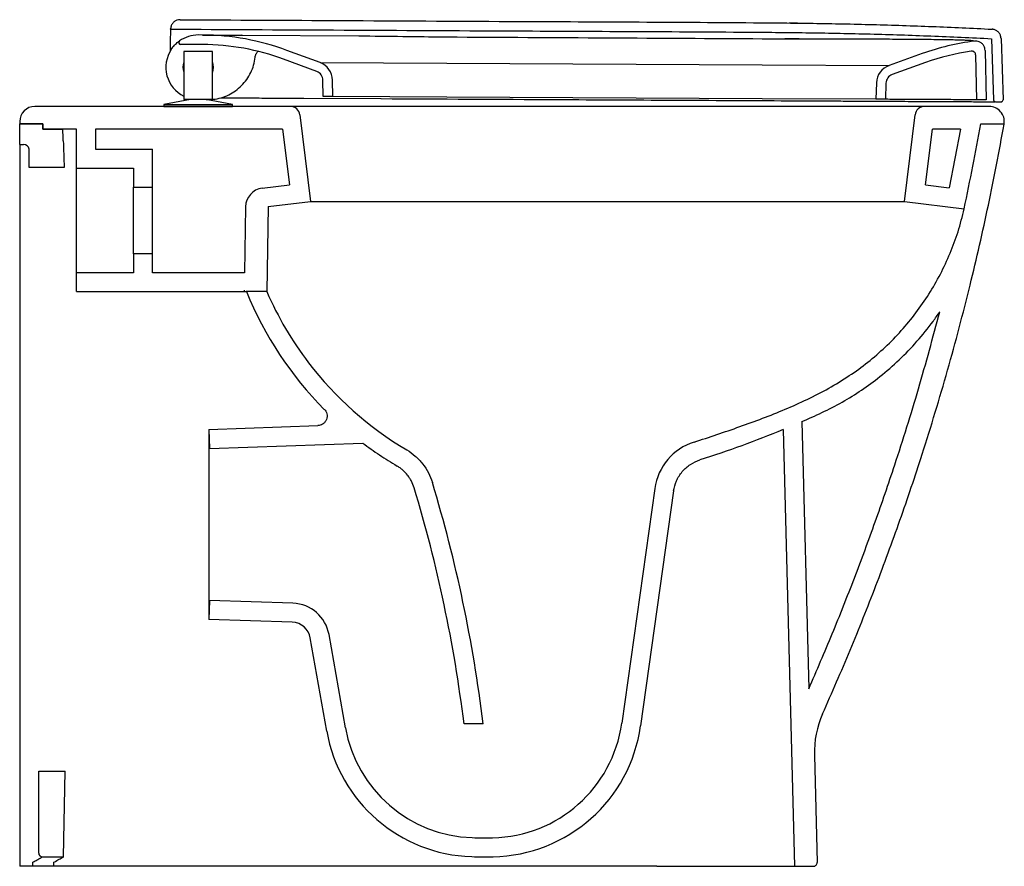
# Model space of a CAD drawing. Header units: millimetres. Extents: x 4449.272 to 4449.79, y 2527.134 to 2527.58.
import ezdxf

# ---------------------------------------------------------------- set-up
doc = ezdxf.new("R2010")
doc.units = ezdxf.units.MM
doc.layers.add('SANINDUSA', color=3, linetype='Continuous')

msp = doc.modelspace()

# ---------------------------------------------------------------- linework, layer by layer
at = {"layer": 'SANINDUSA'}
for p, q in [((4449.350935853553, 2527.573620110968), (4449.35093572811, 2527.573624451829)), ((4449.350981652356, 2527.574678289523), (4449.350990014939, 2527.574870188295)), ((4449.681069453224, 2527.577840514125), (4449.676672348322, 2527.577900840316)), ((4449.350865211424, 2527.571730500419), (4449.35086491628, 2527.571679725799)), ((4449.367834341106, 2527.571591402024), (4449.365592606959, 2527.571602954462)), ((4449.367834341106, 2527.571591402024), (4449.382563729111, 2527.571515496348)), ((4449.382444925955, 2527.571516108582), (4449.382563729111, 2527.571515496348)), ((4449.388710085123, 2527.571435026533), (4449.38859230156, 2527.571484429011)), ((4449.38859230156, 2527.571484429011), (4449.450047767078, 2527.571167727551)), ((4449.491357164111, 2527.570652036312), (4449.496591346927, 2527.570589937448)), ((4449.496593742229, 2527.570602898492), (4449.496591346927, 2527.570589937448)), ((4449.662588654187, 2527.569639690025), (4449.674474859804, 2527.569620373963)), ((4449.674480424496, 2527.56963517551), (4449.674474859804, 2527.569620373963)), ((4449.674474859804, 2527.569620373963), (4449.682051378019, 2527.569626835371)), ((4449.783308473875, 2527.569665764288), (4449.784381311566, 2527.537405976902)), ((4449.78830571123, 2527.569831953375), (4449.789382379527, 2527.537456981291)), ((4449.367808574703, 2527.566591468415), (4449.356239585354, 2527.566651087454)), ((4449.35800500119, 2527.562983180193), (4449.35800500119, 2527.537613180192)), ((4449.37300500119, 2527.562983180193), (4449.35800500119, 2527.562983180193)), ((4449.37300500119, 2527.537613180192), (4449.37300500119, 2527.562983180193)), ((4449.429717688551, 2527.55706477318), (4449.412255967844, 2527.56352241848)), ((4449.779876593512, 2527.563512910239), (4449.780424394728, 2527.537464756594)), ((4449.427983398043, 2527.552375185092), (4449.410521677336, 2527.558832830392)), ((4449.746847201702, 2527.561798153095), (4449.729319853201, 2527.555520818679)), ((4449.774924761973, 2527.561164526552), (4449.775422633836, 2527.537490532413)), ((4449.429717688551, 2527.55706477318), (4449.496519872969, 2527.556720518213)), ((4449.496519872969, 2527.556720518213), (4449.662517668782, 2527.555865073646)), ((4449.662517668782, 2527.555865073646), (4449.729319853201, 2527.555520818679)), ((4449.748533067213, 2527.55709093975), (4449.731005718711, 2527.550813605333)), ((4449.431427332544, 2527.539263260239), (4449.431248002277, 2527.547790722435)), ((4449.436428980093, 2527.539237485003), (4449.436246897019, 2527.547895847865)), ((4449.722696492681, 2527.546419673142), (4449.722425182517, 2527.537763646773)), ((4449.727694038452, 2527.546263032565), (4449.727426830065, 2527.537737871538)), ((4449.361505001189, 2527.537613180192), (4449.347386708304, 2527.534983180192)), ((4449.37300500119, 2527.537613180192), (4449.35800500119, 2527.537613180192)), ((4449.383623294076, 2527.534983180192), (4449.369505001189, 2527.537613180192)), ((4449.369675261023, 2527.537581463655), (4449.370518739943, 2527.537577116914)), ((4449.370518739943, 2527.537577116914), (4449.371172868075, 2527.537613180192)), ((4449.370518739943, 2527.537577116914), (4449.37051892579, 2527.537613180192)), ((4449.421097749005, 2527.538316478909), (4449.461766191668, 2527.538106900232)), ((4449.436428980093, 2527.539237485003), (4449.431427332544, 2527.539263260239)), ((4449.496428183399, 2527.538928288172), (4449.436428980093, 2527.539237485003)), ((4449.461766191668, 2527.538106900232), (4449.461941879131, 2527.538105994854)), ((4449.662425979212, 2527.538072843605), (4449.496428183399, 2527.538928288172)), ((4449.722425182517, 2527.537763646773), (4449.662425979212, 2527.538072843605)), ((4449.727426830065, 2527.537737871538), (4449.722425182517, 2527.537763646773)), ((4449.775422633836, 2527.537490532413), (4449.775035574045, 2527.537492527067)), ((4449.780424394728, 2527.537464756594), (4449.775422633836, 2527.537490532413)), ((4449.78938411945, 2527.537456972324), (4449.789382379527, 2527.537456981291)), ((4449.4141098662, 2527.533983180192), (4449.279533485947, 2527.533983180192)), ((4449.347386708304, 2527.534983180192), (4449.347386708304, 2527.533983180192)), ((4449.347386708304, 2527.534983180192), (4449.36550500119, 2527.534983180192)), ((4449.347386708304, 2527.533983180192), (4449.36550500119, 2527.533983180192)), ((4449.36550500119, 2527.534983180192), (4449.383623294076, 2527.534983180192)), ((4449.36550500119, 2527.533983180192), (4449.383623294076, 2527.533983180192)), ((4449.383623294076, 2527.533983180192), (4449.383623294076, 2527.534983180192)), ((4449.483890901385, 2527.533983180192), (4449.4141098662, 2527.533983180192)), ((4449.676901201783, 2527.533983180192), (4449.483890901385, 2527.533983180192)), ((4449.747957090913, 2527.533983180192), (4449.676901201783, 2527.533983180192)), ((4449.782022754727, 2527.533983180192), (4449.747957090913, 2527.533983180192)), ((4449.785375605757, 2527.536439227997), (4449.788377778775, 2527.536423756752)), ((4449.419072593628, 2527.529592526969), (4449.424672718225, 2527.483983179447)), ((4449.737394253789, 2527.483983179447), (4449.742994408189, 2527.529592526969)), ((4449.271533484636, 2527.525983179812), (4449.271533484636, 2527.524884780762)), ((4449.271533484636, 2527.524884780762), (4449.283633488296, 2527.524884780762)), ((4449.271533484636, 2527.524884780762), (4449.283633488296, 2527.524884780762)), ((4449.271533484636, 2527.513983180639), (4449.271533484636, 2527.524884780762)), ((4449.283633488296, 2527.524884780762), (4449.271533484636, 2527.524884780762)), ((4449.283633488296, 2527.524884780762), (4449.283633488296, 2527.521983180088)), ((4449.283633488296, 2527.524884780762), (4449.283633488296, 2527.521983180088)), ((4449.283633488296, 2527.521983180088), (4449.283633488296, 2527.524884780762)), ((4449.301533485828, 2527.521983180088), (4449.283633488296, 2527.521983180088)), ((4449.289256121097, 2527.521983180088), (4449.283633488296, 2527.521983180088)), ((4449.283633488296, 2527.521983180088), (4449.294256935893, 2527.521983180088)), ((4449.301533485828, 2527.501483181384), (4449.301533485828, 2527.521983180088)), ((4449.311533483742, 2527.521983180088), (4449.311533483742, 2527.511483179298)), ((4449.409931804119, 2527.521983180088), (4449.311533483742, 2527.521983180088)), ((4449.409931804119, 2527.521983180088), (4449.413528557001, 2527.492689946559)), ((4449.748538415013, 2527.492689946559), (4449.752135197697, 2527.521983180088)), ((4449.766975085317, 2527.521983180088), (4449.752135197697, 2527.521983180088)), ((4449.766975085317, 2527.521983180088), (4449.760957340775, 2527.491165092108)), ((4449.777662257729, 2527.524884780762), (4449.789947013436, 2527.524884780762)), ((4449.777662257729, 2527.524884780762), (4449.789947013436, 2527.524884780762)), ((4449.271533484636, 2527.513983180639), (4449.273533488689, 2527.513983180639)), ((4449.271533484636, 2527.513983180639), (4449.271533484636, 2527.503983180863)), ((4449.276533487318, 2527.511483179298), (4449.276491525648, 2527.511483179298)), ((4449.276533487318, 2527.501884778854), (4449.276533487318, 2527.511483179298)), ((4449.311533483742, 2527.511483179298), (4449.341533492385, 2527.511483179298)), ((4449.341533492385, 2527.491483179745), (4449.341533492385, 2527.511483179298)), ((4449.271533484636, 2527.503983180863), (4449.271533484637, 2527.133983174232)), ((4449.294958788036, 2527.501884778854), (4449.276533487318, 2527.501884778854)), ((4449.301533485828, 2527.501483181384), (4449.33153348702, 2527.501483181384)), ((4449.301533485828, 2527.446483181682), (4449.301533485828, 2527.501483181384)), ((4449.33153348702, 2527.501483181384), (4449.33153348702, 2527.491483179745)), ((4449.33153348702, 2527.491483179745), (4449.341533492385, 2527.491483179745)), ((4449.33153348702, 2527.456483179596), (4449.33153348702, 2527.491483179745)), ((4449.341533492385, 2527.456483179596), (4449.341533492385, 2527.491483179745)), ((4449.399233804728, 2527.490934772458), (4449.413528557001, 2527.492689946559)), ((4449.748538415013, 2527.492689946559), (4449.760957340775, 2527.491165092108)), ((4449.390454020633, 2527.481183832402), (4449.389848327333, 2527.446483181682)), ((4449.402457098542, 2527.481255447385), (4449.401675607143, 2527.436483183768)), ((4449.402457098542, 2527.481255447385), (4449.424672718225, 2527.483983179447)), ((4449.424672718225, 2527.483983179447), (4449.483836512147, 2527.483983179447)), ((4449.483836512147, 2527.483983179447), (4449.676846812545, 2527.483983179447)), ((4449.676846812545, 2527.483983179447), (4449.737394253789, 2527.483983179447)), ((4449.737394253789, 2527.483983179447), (4449.768842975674, 2527.48012175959)), ((4449.768842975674, 2527.48012175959), (4449.768933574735, 2527.480110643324)), ((4449.33153348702, 2527.456483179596), (4449.33153348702, 2527.446483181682)), ((4449.341533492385, 2527.456483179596), (4449.33153348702, 2527.456483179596)), ((4449.341533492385, 2527.446483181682), (4449.341533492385, 2527.456483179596)), ((4449.301533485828, 2527.436483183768), (4449.301533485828, 2527.446483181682)), ((4449.33153348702, 2527.446483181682), (4449.301533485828, 2527.446483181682)), ((4449.389848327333, 2527.446483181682), (4449.341533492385, 2527.446483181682)), ((4449.301533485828, 2527.436483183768), (4449.390824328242, 2527.436483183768)), ((4449.389687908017, 2527.437292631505), (4449.389677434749, 2527.4366926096)), ((4449.401675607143, 2527.436483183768), (4449.390824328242, 2527.436483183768)), ((4449.401675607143, 2527.436483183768), (4449.390932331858, 2527.436483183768)), ((4449.371184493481, 2527.363977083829), (4449.428579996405, 2527.365981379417)), ((4449.683394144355, 2527.368063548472), (4449.687076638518, 2527.22743428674)), ((4449.371184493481, 2527.363977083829), (4449.371184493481, 2527.263989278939)), ((4449.371184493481, 2527.363977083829), (4449.371533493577, 2527.35398317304)), ((4449.673501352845, 2527.363837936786), (4449.679520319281, 2527.133983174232)), ((4449.371533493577, 2527.35398317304), (4449.452189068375, 2527.356799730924)), ((4449.605963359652, 2527.332875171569), (4449.588591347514, 2527.20926688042)), ((4449.615881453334, 2527.331593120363), (4449.598494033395, 2527.207875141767)), ((4449.371533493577, 2527.273983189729), (4449.371184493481, 2527.263989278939)), ((4449.415430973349, 2527.272450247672), (4449.371533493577, 2527.273983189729)), ((4449.415081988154, 2527.262456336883), (4449.371184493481, 2527.263989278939)), ((4449.433227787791, 2527.20516095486), (4449.424581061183, 2527.254198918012)), ((4449.443075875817, 2527.206897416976), (4449.434429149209, 2527.255935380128)), ((4449.515591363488, 2527.20898712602), (4449.505516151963, 2527.20898712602)), ((4449.689992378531, 2527.19248990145), (4449.691470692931, 2527.136035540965)), ((4449.281533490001, 2527.140983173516), (4449.281533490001, 2527.183983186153)), ((4449.281533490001, 2527.183983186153), (4449.295435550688, 2527.183983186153)), ((4449.294623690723, 2527.138983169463), (4449.295435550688, 2527.183983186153)), ((4449.283533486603, 2527.138983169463), (4449.294623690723, 2527.138983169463)), ((4449.285589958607, 2527.133983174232), (4449.271533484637, 2527.133983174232)), ((4449.278533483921, 2527.134166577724), (4449.278533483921, 2527.136154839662)), ((4449.606961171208, 2527.133983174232), (4449.285589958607, 2527.133983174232)), ((4449.289534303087, 2527.133983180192), (4449.289573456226, 2527.136153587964)), ((4449.606963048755, 2527.133983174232), (4449.679520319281, 2527.133983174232)), ((4449.679520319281, 2527.133983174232), (4449.689471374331, 2527.133983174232))]:
    msp.add_line(p, q, dxfattribs=at)
at = {"layer": 'SANINDUSA', "flags": 128}
msp.add_lwpolyline([(4449.434408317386, 2527.256053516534), (4449.434419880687, 2527.25598789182), (4449.434426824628, 2527.255948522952), (4449.434429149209, 2527.255935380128)], dxfattribs=at)
at = {"layer": 'SANINDUSA'}
for centre, radius, start, end in [((4449.356244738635, 2527.567651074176), 0.001000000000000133, 125.363825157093, 269.7047374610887), ((4449.36550500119, 2527.554603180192), 0.01700000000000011, 89.70473746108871, 125.363825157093), ((4449.367164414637, 2527.441593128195), 0.13, 69.70473746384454, 89.70473746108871), ((4449.79067970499, 2527.439410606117), 0.1300000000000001, 97.26259027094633, 109.704737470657), ((4449.36550500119, 2527.554603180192), 0.01700000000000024, 146.2826769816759, 243.8210312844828), ((4449.367164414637, 2527.441593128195), 0.125, 69.70473746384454, 89.70473746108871), ((4449.79067970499, 2527.439410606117), 0.1250000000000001, 98.29940365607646, 109.704737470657), ((4449.36550500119, 2527.554603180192), 0.008085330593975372, 338.0646349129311, 21.93536508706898), ((4449.36550500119, 2527.554603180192), 0.007999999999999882, 159.6358651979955, 200.3641348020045), ((4449.426249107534, 2527.547685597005), 0.005000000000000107, 1.2047374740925, 69.70473746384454), ((4449.426249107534, 2527.547685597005), 0.009999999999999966, 1.2047374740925, 69.70473746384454), ((4449.732691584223, 2527.546106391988), 0.01000000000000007, 109.704737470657, 178.2047374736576), ((4449.732691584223, 2527.546106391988), 0.005000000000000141, 109.704737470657, 178.2047374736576), ((4449.785380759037, 2527.537439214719), 0.001000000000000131, 181.904737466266, 269.7047374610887), ((4449.788382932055, 2527.537423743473), 0.001000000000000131, 269.7047374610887, 1.90473746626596), ((4449.788386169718, 2527.537423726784), 0.0009999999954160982, 270.868801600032, 1.88633369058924), ((4449.279533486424, 2527.525983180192), 0.008000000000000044, 90, 180), ((4449.414109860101, 2527.528983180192), 0.005000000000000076, 6.999999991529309, 90), ((4449.747957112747, 2527.528983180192), 0.005, 90, 173.0000000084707), ((4449.782022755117, 2527.525983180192), 0.008000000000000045, 352.1083619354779, 90), ((4449.782022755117, 2527.525983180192), 0.008000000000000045, 349.9313157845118, 352.1083619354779), ((4449.273533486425, 2527.510983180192), 0.003000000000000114, 9.594068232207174, 90), ((4449.400452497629, 2527.481009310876), 0.01, 96.99999689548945, 179.000014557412), ((4449.635671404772, 2527.328699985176), 0.02999999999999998, 107.4568489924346, 171.9999999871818), ((4448.766722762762, 2527.117593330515), 0.7544249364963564, 6.958109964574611, 16.83009072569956), ((4448.766722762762, 2527.117593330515), 0.7444249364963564, 7.052051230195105, 16.84175924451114), ((4449.414732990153, 2527.252462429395), 0.02000000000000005, 9.999999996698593, 88.00000002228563), ((4449.414732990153, 2527.252462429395), 0.0100000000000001, 9.999999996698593, 88.00000002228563), ((4449.73997524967, 2527.193798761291), 0.05000000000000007, 155.8425348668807, 181.4999999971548), ((4449.512012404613, 2527.219052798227), 0.07999999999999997, 189.9999999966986, 268.2320588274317), ((4449.512012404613, 2527.219052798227), 0.07, 189.9999999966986, 268.2320588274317), ((4449.519272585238, 2527.219009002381), 0.06999999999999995, 271.0766947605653, 351.9999999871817), ((4449.519272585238, 2527.219009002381), 0.07999999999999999, 271.0766947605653, 351.9999999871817), ((4449.516524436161, 2527.365233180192), 0.2162499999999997, 268.2320588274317, 271.0766947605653), ((4449.283533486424, 2527.140983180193), 0.002000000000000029, 180, 270), ((4449.516524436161, 2527.365233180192), 0.2262499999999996, 268.2320588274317, 271.0766947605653), ((4449.689471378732, 2527.135983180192), 0.002000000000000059, 270, 1.499999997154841)]:
    msp.add_arc(centre, radius, start, end, dxfattribs=at)
for points, knots in [([(4449.356011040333, 2527.579652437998), (4449.355448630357, 2527.579600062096), (4449.354323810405, 2527.579495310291), (4449.352821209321, 2527.578641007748), (4449.351683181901, 2527.577378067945), (4449.351105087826, 2527.576035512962), (4449.351019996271, 2527.575173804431), (4449.350990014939, 2527.574870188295)], [0, 0, 0, 0, 0.2200692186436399, 0.4401384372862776, 0.6602076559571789, 0.8802768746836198, 0.9999999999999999, 0.9999999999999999, 0.9999999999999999, 0.9999999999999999]), ([(4449.356011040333, 2527.579652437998), (4449.384497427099, 2527.579507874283), (4449.442325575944, 2527.579214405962), (4449.542947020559, 2527.578655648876), (4449.625558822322, 2527.578391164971), (4449.689302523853, 2527.57781319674), (4449.720729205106, 2527.577169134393), (4449.752151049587, 2527.576140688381), (4449.773089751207, 2527.57515321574), (4449.78355912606, 2527.574659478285)], [0, 0, 0, 0, 0.1998559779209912, 0.4057131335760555, 0.7059457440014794, 0.7794420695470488, 0.8529374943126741, 0.9264685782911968, 1, 1, 1, 1]), ([(4449.350935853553, 2527.573620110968), (4449.350924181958, 2527.573323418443), (4449.350905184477, 2527.572840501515), (4449.350882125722, 2527.572236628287), (4449.350871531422, 2527.571951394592), (4449.3508679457, 2527.57185024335), (4449.350865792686, 2527.57178426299), (4449.350864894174, 2527.571746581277), (4449.350864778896, 2527.571731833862), (4449.350865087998, 2527.57173088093), (4449.350865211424, 2527.571730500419)], [0, 0, 0, 0, 0.4930342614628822, 0.8024960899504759, 0.8686508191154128, 0.9127391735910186, 0.9565527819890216, 0.9746425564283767, 0.9898746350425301, 1, 1, 1, 1]), ([(4449.350978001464, 2527.5745945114), (4449.350976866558, 2527.574568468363), (4449.350973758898, 2527.57449715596), (4449.350956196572, 2527.574094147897), (4449.350939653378, 2527.57371452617), (4449.35093572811, 2527.573624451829)], [0, 0, 0, 0, 0.3049710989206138, 0.8350877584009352, 1, 1, 1, 1]), ([(4449.350981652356, 2527.574678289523), (4449.379588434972, 2527.574532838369), (4449.437667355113, 2527.574237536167), (4449.539212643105, 2527.573678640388), (4449.622794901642, 2527.573392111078), (4449.687546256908, 2527.572838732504), (4449.719474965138, 2527.572203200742), (4449.751398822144, 2527.571168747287), (4449.772671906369, 2527.570166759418), (4449.783308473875, 2527.569665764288)], [0, 0, 0, 0, 0.1984825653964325, 0.4029692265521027, 0.7045534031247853, 0.7783975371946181, 0.8522406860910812, 0.9261201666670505, 1, 1, 1, 1]), ([(4449.78830571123, 2527.569831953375), (4449.788231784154, 2527.570391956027), (4449.788083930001, 2527.571511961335), (4449.787172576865, 2527.572980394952), (4449.785866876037, 2527.574070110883), (4449.78457474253, 2527.574565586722), (4449.78378805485, 2527.57463831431), (4449.78355912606, 2527.574659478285)], [0, 0, 0, 0, 0.2267345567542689, 0.4534691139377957, 0.6802036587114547, 0.9069381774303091, 1, 1, 1, 1]), ([(4449.35086491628, 2527.571679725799), (4449.350856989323, 2527.570346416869), (4449.350839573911, 2527.567417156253), (4449.350823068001, 2527.564487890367), (4449.350814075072, 2527.56289193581)], [0, 0, 0, 0, 0.4551691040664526, 1, 1, 1, 1]), ([(4449.353546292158, 2527.566685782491), (4449.35387727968, 2527.566998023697), (4449.354455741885, 2527.567543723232), (4449.355147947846, 2527.568088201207), (4449.355536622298, 2527.568374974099), (4449.355658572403, 2527.56846130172), (4449.355664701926, 2527.568465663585), (4449.355665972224, 2527.56846656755)], [0, 0, 0, 0, 0.3616178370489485, 0.6319943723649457, 0.8182587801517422, 0.9623354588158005, 1, 1, 1, 1]), ([(4449.382563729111, 2527.571515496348), (4449.383196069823, 2527.571510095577), (4449.384659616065, 2527.571497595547), (4449.38676455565, 2527.571461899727), (4449.388021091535, 2527.571444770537), (4449.388707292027, 2527.571435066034), (4449.388710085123, 2527.571435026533)], [0, 0, 0, 0, 0.2570125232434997, 0.5948529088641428, 0.9983508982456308, 1, 1, 1, 1]), ([(4449.450047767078, 2527.571167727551), (4449.457804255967, 2527.5710647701), (4449.471572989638, 2527.570882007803), (4449.485343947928, 2527.570721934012), (4449.491357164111, 2527.570652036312)], [0, 0, 0, 0, 0.5633407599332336, 1, 1, 1, 1]), ([(4449.496591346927, 2527.570589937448), (4449.524919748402, 2527.570429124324), (4449.580252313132, 2527.570115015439), (4449.635584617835, 2527.569795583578), (4449.662588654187, 2527.569639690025)], [0, 0, 0, 0, 0.5119661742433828, 1, 1, 1, 1]), ([(4449.68207221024, 2527.569635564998), (4449.681202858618, 2527.569635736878), (4449.678680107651, 2527.569636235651), (4449.676143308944, 2527.569635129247), (4449.674480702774, 2527.569634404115)], [0, 0, 0, 0, 0.3446046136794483, 1, 1, 1, 1]), ([(4449.682051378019, 2527.569626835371), (4449.682836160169, 2527.569627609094), (4449.686966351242, 2527.569631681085), (4449.693813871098, 2527.569623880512), (4449.702516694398, 2527.569608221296), (4449.710557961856, 2527.569584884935), (4449.718427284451, 2527.569555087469), (4449.725944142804, 2527.569519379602), (4449.733022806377, 2527.569478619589), (4449.739663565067, 2527.569433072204), (4449.745889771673, 2527.569381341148), (4449.751610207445, 2527.569324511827), (4449.754924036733, 2527.569280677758), (4449.756549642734, 2527.569259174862)], [0, 0, 0, 0, 0.02638970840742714, 0.1388850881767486, 0.233046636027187, 0.327875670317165, 0.4248092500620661, 0.5224709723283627, 0.6166290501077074, 0.7114490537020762, 0.8083586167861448, 0.9059899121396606, 1, 1, 1, 1]), ([(4449.756549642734, 2527.569259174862), (4449.758074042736, 2527.569236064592), (4449.761156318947, 2527.569189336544), (4449.765013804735, 2527.569107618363), (4449.768228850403, 2527.569015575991), (4449.770729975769, 2527.568911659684), (4449.772528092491, 2527.568793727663), (4449.773682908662, 2527.568659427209), (4449.773828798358, 2527.568552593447), (4449.773902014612, 2527.568498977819)], [0, 0, 0, 0, 0.1410654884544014, 0.2852288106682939, 0.4304654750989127, 0.5703001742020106, 0.7111123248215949, 0.8550187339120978, 1, 1, 1, 1]), ([(4449.773902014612, 2527.568498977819), (4449.773906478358, 2527.568442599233), (4449.77391424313, 2527.568344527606), (4449.773950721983, 2527.568335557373), (4449.773966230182, 2527.568331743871)], [0, 0, 0, 0, 0.5748715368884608, 0.9999999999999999, 0.9999999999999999, 0.9999999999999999, 0.9999999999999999]), ([(4449.779876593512, 2527.563512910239), (4449.779838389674, 2527.563920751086), (4449.779747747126, 2527.56488839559), (4449.779067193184, 2527.56630035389), (4449.77788013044, 2527.567526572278), (4449.776347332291, 2527.568284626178), (4449.775073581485, 2527.568451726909), (4449.77438110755, 2527.568381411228), (4449.77424550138, 2527.56836764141)], [0, 0, 0, 0, 0.1465244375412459, 0.3476443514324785, 0.5487687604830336, 0.7498956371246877, 0.9510224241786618, 1, 1, 1, 1]), ([(4449.351364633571, 2527.564039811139), (4449.351366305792, 2527.564042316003), (4449.351606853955, 2527.564402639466), (4449.352043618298, 2527.565003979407), (4449.352777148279, 2527.565891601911), (4449.353248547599, 2527.566378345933), (4449.353546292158, 2527.566685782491)], [0, 0, 0, 0, 0.002862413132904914, 0.411756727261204, 0.6284546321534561, 0.9999999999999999, 0.9999999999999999, 0.9999999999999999, 0.9999999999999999]), ([(4449.395507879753, 2527.559930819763), (4449.39561759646, 2527.560493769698), (4449.395836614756, 2527.561617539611), (4449.396567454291, 2527.562498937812), (4449.396932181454, 2527.562938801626)], [0, 0, 0, 0, 0.5009476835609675, 0.9999999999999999, 0.9999999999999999, 0.9999999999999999, 0.9999999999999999]), ([(4449.774924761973, 2527.561164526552), (4449.774897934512, 2527.561388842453), (4449.774844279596, 2527.561837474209), (4449.774486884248, 2527.562429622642), (4449.77397021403, 2527.562870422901), (4449.77332422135, 2527.563132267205), (4449.772867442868, 2527.563111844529), (4449.772636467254, 2527.563101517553)], [0, 0, 0, 0, 0.1990854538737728, 0.3981708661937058, 0.5972576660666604, 0.7963484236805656, 0.9999999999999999, 0.9999999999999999, 0.9999999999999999, 0.9999999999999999]), ([(4449.37300500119, 2527.537714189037), (4449.37317810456, 2527.537722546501), (4449.374733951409, 2527.537797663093), (4449.377664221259, 2527.538489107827), (4449.381598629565, 2527.539962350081), (4449.385253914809, 2527.542143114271), (4449.38846322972, 2527.544868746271), (4449.391197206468, 2527.548127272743), (4449.393312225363, 2527.551765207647), (4449.394851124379, 2527.555739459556), (4449.395286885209, 2527.558520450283), (4449.395507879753, 2527.559930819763)], [0, 0, 0, 0, 0.01519106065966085, 0.1365367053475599, 0.2614012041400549, 0.3827430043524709, 0.5076034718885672, 0.6289431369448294, 0.7538014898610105, 0.8751413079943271, 1, 1, 1, 1]), ([(4449.377494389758, 2527.538541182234), (4449.377879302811, 2527.538539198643), (4449.378824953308, 2527.538534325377), (4449.379994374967, 2527.538528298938), (4449.380687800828, 2527.538524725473)], [0, 0, 0, 0, 0.4070352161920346, 1, 1, 1, 1]), ([(4449.380687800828, 2527.538524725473), (4449.382167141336, 2527.538517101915), (4449.385125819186, 2527.538501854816), (4449.389928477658, 2527.538477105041), (4449.394978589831, 2527.53845108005), (4449.400136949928, 2527.538424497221), (4449.405298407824, 2527.538397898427), (4449.410464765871, 2527.538371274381), (4449.415742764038, 2527.538344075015), (4449.419312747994, 2527.538325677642), (4449.421097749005, 2527.538316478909)], [0, 0, 0, 0, 0.1263329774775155, 0.2526656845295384, 0.3826709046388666, 0.5126768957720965, 0.632931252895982, 0.7531862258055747, 0.8765924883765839, 1, 1, 1, 1]), ([(4449.461941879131, 2527.538105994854), (4449.492825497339, 2527.537946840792), (4449.544006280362, 2527.537683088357), (4449.605335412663, 2527.537367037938), (4449.645929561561, 2527.537157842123), (4449.666226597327, 2527.537053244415), (4449.676375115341, 2527.53700094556)], [0, 0, 0, 0, 0.4320719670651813, 0.7160359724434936, 0.8580179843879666, 1, 1, 1, 1]), ([(4449.676375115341, 2527.53700094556), (4449.679471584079, 2527.536984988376), (4449.685675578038, 2527.536953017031), (4449.69490447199, 2527.536905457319), (4449.703992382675, 2527.536858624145), (4449.712865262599, 2527.536812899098), (4449.721462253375, 2527.536768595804), (4449.729739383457, 2527.536725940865), (4449.737631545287, 2527.536685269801), (4449.745079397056, 2527.536646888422), (4449.752022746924, 2527.536611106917), (4449.758432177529, 2527.536578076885), (4449.764254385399, 2527.536548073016), (4449.76943996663, 2527.536521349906), (4449.773938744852, 2527.536498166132), (4449.777737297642, 2527.536478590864), (4449.780824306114, 2527.536462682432), (4449.78325475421, 2527.536450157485), (4449.784746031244, 2527.536442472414), (4449.784980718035, 2527.536441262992), (4449.785058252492, 2527.53644086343)], [0, 0, 0, 0, 0.05601411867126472, 0.1122282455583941, 0.168442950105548, 0.224457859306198, 0.2805045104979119, 0.3367504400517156, 0.392997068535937, 0.4490446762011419, 0.5052471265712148, 0.5616498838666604, 0.6180528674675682, 0.67425562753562, 0.7305383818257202, 0.7870222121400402, 0.8435058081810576, 0.899788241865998, 0.9668926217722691, 1, 1, 1, 1]), ([(4449.775035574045, 2527.537492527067), (4449.774882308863, 2527.537493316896), (4449.774575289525, 2527.537494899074), (4449.77249085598, 2527.537505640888), (4449.769257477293, 2527.537522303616), (4449.764752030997, 2527.537545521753), (4449.759104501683, 2527.537574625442), (4449.752378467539, 2527.537609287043), (4449.744599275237, 2527.537649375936), (4449.73636092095, 2527.53769183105), (4449.730375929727, 2527.537722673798), (4449.727596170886, 2527.537736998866)], [0, 0, 0, 0, 0.1124961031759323, 0.2253511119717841, 0.3378489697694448, 0.450447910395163, 0.5634047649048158, 0.6760035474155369, 0.7887678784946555, 0.9018921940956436, 1, 1, 1, 1]), ([(4449.69435403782, 2527.214261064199), (4449.699251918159, 2527.225418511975), (4449.709047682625, 2527.247733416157), (4449.722576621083, 2527.281738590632), (4449.735239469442, 2527.316111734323), (4449.745496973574, 2527.346580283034), (4449.753721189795, 2527.372951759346), (4449.760215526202, 2527.395133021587), (4449.766324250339, 2527.417433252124), (4449.771921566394, 2527.439365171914), (4449.777034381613, 2527.460905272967), (4449.78168270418, 2527.482050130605), (4449.786011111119, 2527.503271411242), (4449.78860341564, 2527.517480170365), (4449.789899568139, 2527.524584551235)], [0, 0, 0, 0, 0.1122942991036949, 0.2245886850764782, 0.3372274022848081, 0.449866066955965, 0.5208368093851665, 0.5918075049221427, 0.662864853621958, 0.7339222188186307, 0.8004060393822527, 0.8668898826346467, 0.9334449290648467, 1, 1, 1, 1]), ([(4449.768933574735, 2527.480110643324), (4449.770409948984, 2527.487561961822), (4449.773544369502, 2527.502444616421), (4449.776289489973, 2527.51740397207), (4449.777662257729, 2527.524884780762)], [0, 0, 0, 0, 0.4999244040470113, 0.9999999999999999, 0.9999999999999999, 0.9999999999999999, 0.9999999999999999]), ([(4449.768933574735, 2527.480110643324), (4449.770409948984, 2527.487561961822), (4449.773544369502, 2527.502444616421), (4449.776289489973, 2527.51740397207), (4449.777662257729, 2527.524884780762)], [0, 0, 0, 0, 0.4999244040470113, 0.9999999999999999, 0.9999999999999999, 0.9999999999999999, 0.9999999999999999]), ([(4449.626671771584, 2527.357318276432), (4449.630670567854, 2527.358613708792), (4449.638714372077, 2527.361219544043), (4449.650727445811, 2527.3654026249), (4449.662744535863, 2527.369755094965), (4449.674625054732, 2527.374477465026), (4449.686277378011, 2527.379685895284), (4449.697597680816, 2527.385527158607), (4449.708304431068, 2527.392007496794), (4449.718265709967, 2527.399249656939), (4449.727426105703, 2527.407183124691), (4449.735898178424, 2527.415847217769), (4449.743605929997, 2527.425180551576), (4449.750478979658, 2527.435143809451), (4449.756504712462, 2527.445658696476), (4449.761617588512, 2527.456641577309), (4449.765904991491, 2527.468120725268), (4449.767912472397, 2527.476068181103), (4449.768933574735, 2527.480110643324)], [0, 0, 0, 0, 0.06355204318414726, 0.1278385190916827, 0.1923196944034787, 0.256784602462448, 0.321095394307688, 0.3852204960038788, 0.4492690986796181, 0.5101269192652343, 0.5712023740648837, 0.6322780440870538, 0.6931364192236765, 0.7539940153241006, 0.8150691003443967, 0.876143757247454, 0.9370006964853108, 0.9999999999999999, 0.9999999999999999, 0.9999999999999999, 0.9999999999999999]), ([(4449.401675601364, 2527.436483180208), (4449.407480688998, 2527.423137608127), (4449.414870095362, 2527.410577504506), (4449.437619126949, 2527.380761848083), (4449.455108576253, 2527.365112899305), (4449.47534819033, 2527.35318658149)], [0.3940875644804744, 0.3940875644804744, 0.3940875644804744, 0.3940875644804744, 0.5933757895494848, 0.5933757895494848, 0.9103374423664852, 0.9103374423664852, 0.9103374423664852, 0.9103374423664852]), ([(4449.683394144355, 2527.368063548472), (4449.686928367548, 2527.369623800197), (4449.694147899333, 2527.372811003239), (4449.704746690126, 2527.378223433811), (4449.714949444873, 2527.38456800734), (4449.725019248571, 2527.391955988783), (4449.734819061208, 2527.400484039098), (4449.744175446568, 2527.410216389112), (4449.75115029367, 2527.418807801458), (4449.754888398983, 2527.424193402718), (4449.756067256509, 2527.425891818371)], [0, 0, 0, 0, 0.1229610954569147, 0.2511786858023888, 0.3784321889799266, 0.5049488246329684, 0.6483538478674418, 0.7913496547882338, 0.9341995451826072, 1, 1, 1, 1]), ([(4449.687076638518, 2527.22743428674), (4449.691244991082, 2527.237082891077), (4449.699581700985, 2527.256380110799), (4449.711208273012, 2527.285719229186), (4449.722188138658, 2527.315330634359), (4449.733554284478, 2527.348511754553), (4449.74511186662, 2527.385303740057), (4449.752414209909, 2527.41235782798), (4449.756067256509, 2527.425891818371)], [0, 0, 0, 0, 0.1499100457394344, 0.2998202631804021, 0.450078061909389, 0.6003360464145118, 0.8000654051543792, 1, 1, 1, 1]), ([(4449.431955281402, 2527.374497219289), (4449.432223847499, 2527.374226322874), (4449.432482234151, 2527.373903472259), (4449.432929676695, 2527.37314779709), (4449.433118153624, 2527.372714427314), (4449.433366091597, 2527.371761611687), (4449.43342445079, 2527.371242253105), (4449.433367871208, 2527.370182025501), (4449.433252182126, 2527.369642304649), (4449.43285054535, 2527.368628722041), (4449.432565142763, 2527.368156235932), (4449.431880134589, 2527.367344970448), (4449.431481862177, 2527.367006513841), (4449.430648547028, 2527.366482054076), (4449.430214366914, 2527.36629535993), (4449.429370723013, 2527.366051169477), (4449.428961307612, 2527.365992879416), (4449.428580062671, 2527.365979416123)], [0, 0, 0, 0, 0.125, 0.125, 0.25, 0.25, 0.375, 0.375, 0.5, 0.5, 0.625, 0.625, 0.75, 0.75, 0.875, 0.875, 1, 1, 1, 1]), ([(4449.452189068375, 2527.356799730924), (4449.455103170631, 2527.35466016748), (4449.460945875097, 2527.350370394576), (4449.467135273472, 2527.346597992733), (4449.470237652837, 2527.344707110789)], [0, 0, 0, 0, 0.4987591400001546, 1, 1, 1, 1]), ([(4449.47534819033, 2527.35318658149), (4449.476970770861, 2527.352230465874), (4449.479980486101, 2527.35004904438), (4449.482543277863, 2527.347356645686), (4449.484870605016, 2527.344395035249), (4449.485875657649, 2527.342831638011), (4449.48758462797, 2527.3395481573), (4449.488288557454, 2527.337828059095), (4449.488833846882, 2527.336025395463)], [0, 0, 0, 0, 0.25, 0.5, 0.5, 0.75, 0.75, 1, 1, 1, 1]), ([(4449.615881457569, 2527.331593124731), (4449.61612913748, 2527.333355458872), (4449.616626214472, 2527.335154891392), (4449.617770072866, 2527.337747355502), (4449.618216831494, 2527.338593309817), (4449.619233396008, 2527.340220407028), (4449.619803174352, 2527.341001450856), (4449.621049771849, 2527.342472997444), (4449.6217265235, 2527.343163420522), (4449.623164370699, 2527.344433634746), (4449.623925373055, 2527.345013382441), (4449.626294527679, 2527.346567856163), (4449.627987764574, 2527.347353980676), (4449.629685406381, 2527.347888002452)], [0, 0, 0, 0, 0.2500000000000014, 0.2500000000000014, 0.3750000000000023, 0.3750000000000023, 0.500000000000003, 0.500000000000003, 0.6250000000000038, 0.6250000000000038, 0.7500000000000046, 0.7500000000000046, 1, 1, 1, 1]), ([(4449.479218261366, 2527.333275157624), (4449.478855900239, 2527.334472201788), (4449.478387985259, 2527.335616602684), (4449.477534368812, 2527.337257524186), (4449.477224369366, 2527.337791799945), (4449.476552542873, 2527.338834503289), (4449.476188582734, 2527.339345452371), (4449.475035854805, 2527.340813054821), (4449.474186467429, 2527.341708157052), (4449.472793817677, 2527.342928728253), (4449.472309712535, 2527.34331510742), (4449.471300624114, 2527.344045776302), (4449.470776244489, 2527.344389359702), (4449.470237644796, 2527.344707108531)], [0, 0, 0, 0, 0.2500000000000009, 0.2500000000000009, 0.3750000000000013, 0.3750000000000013, 0.5000000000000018, 0.5000000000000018, 0.7500000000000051, 0.7500000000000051, 0.8750000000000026, 0.8750000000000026, 1, 1, 1, 1]), ([(4449.278533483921, 2527.136154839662), (4449.279299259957, 2527.136587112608), (4449.28083906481, 2527.13745631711), (4449.282361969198, 2527.138318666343), (4449.283352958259, 2527.138880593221), (4449.2834732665, 2527.138948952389), (4449.283533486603, 2527.138983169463)], [0, 0, 0, 0, 0.2477736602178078, 0.4982175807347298, 0.7488335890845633, 1, 1, 1, 1]), ([(4449.289573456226, 2527.136153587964), (4449.290554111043, 2527.136702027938), (4449.292559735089, 2527.137823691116), (4449.294275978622, 2527.138787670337), (4449.294507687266, 2527.138917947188), (4449.294623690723, 2527.138983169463)], [0, 0, 0, 0, 0.3233032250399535, 0.6612160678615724, 1, 1, 1, 1])]:
    msp.add_open_spline(points, degree=3, knots=knots, dxfattribs=at)
for points, degree in [([(4449.294470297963, 2527.515873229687), (4449.294399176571, 2527.517909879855), (4449.294328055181, 2527.519946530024), (4449.294256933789, 2527.521983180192)], 3), ([(4449.294470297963, 2527.515873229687), (4449.294633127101, 2527.511210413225), (4449.294795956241, 2527.506547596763), (4449.294958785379, 2527.501884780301)], 3), ([(4449.390932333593, 2527.436483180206), (4449.400407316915, 2527.413281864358), (4449.414372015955, 2527.392218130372), (4449.431953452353, 2527.374495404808)], 3), ([(4449.673501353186, 2527.363837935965), (4449.659134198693, 2527.357874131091), (4449.644514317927, 2527.352552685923), (4449.629685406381, 2527.347888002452)], 3), ([(4449.626671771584, 2527.357318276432), (4449.626677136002, 2527.357335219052)], 1), ([(4449.605966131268, 2527.332894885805), (4449.605963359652, 2527.332875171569)], 1), ([(4449.606017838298, 2527.333262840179), (4449.606014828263, 2527.333241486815)], 1)]:
    msp.add_open_spline(points, degree=degree, dxfattribs=at)

doc.saveas('drawing.dxf')
